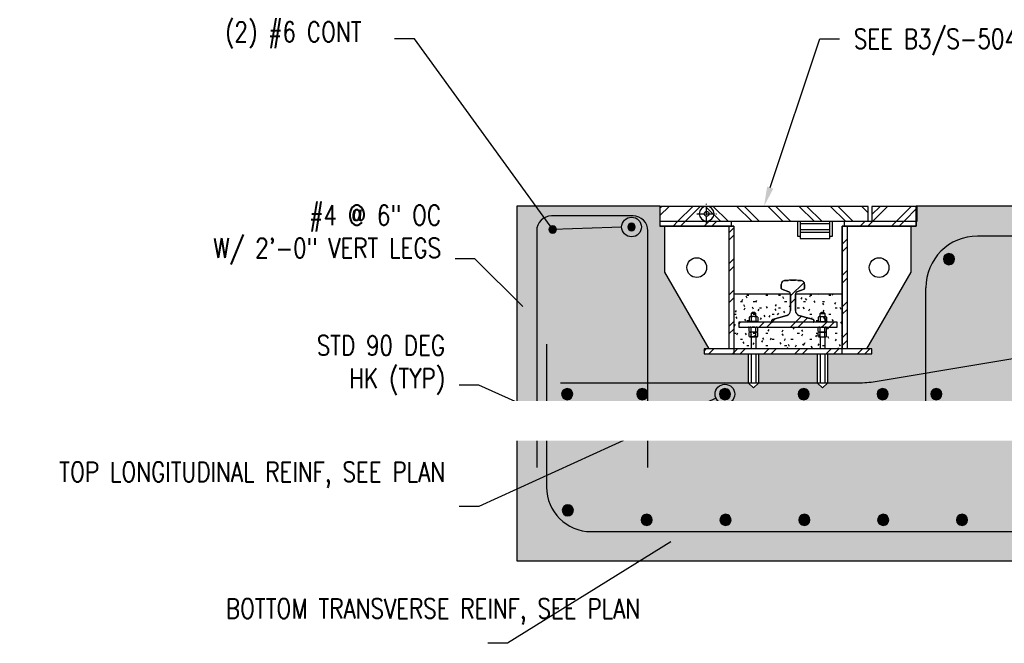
# Model space of a CAD drawing. Header units: inches. Extents: x -469 to 1615, y -10 to 110.
# Tile 7 of 13: x 310 to 410, y 14 to 77. Entities that reach past the tile are written whole.
import ezdxf
from ezdxf import colors
from ezdxf.entities.mleader import LeaderData, LeaderLine
from ezdxf.math import Vec2, Vec3

# ---------------------------------------------------------------- set-up
doc = ezdxf.new("R2010")
doc.units = ezdxf.units.IN
doc.header["$MEASUREMENT"] = 0
doc.linetypes.add('CENTER2', pattern=[1.125, 0.75, -0.125, 0.125, -0.125])
for name, color, linetype in [('A-DETL', 3, 'Continuous'), ('A-DETL-GENF', 3, 'Continuous'), ('A-DETL-MEDM', 3, 'Continuous'), ('A-DETL-THIN', 1, 'Continuous'), ('A-FLOR', 5, 'Continuous'), ('A-WALL-PATT', 8, 'Continuous'), ('G-Anno-Std-Cntr', 1, 'CENTER2'), ('M-DETL-PATT', 1, 'Continuous'), ('S-ANNO-NOTE', 2, 'Continuous')]:
    doc.layers.add(name, color=color, linetype=linetype)
doc.styles.add('Annotative', font='romans.shx', dxfattribs={"width": 0.8, "height": 0.125})
pattern_1 = [(45, (382.719, 39.9734), (-1.58392, 1.58392), []), (45, (382.719, 42.3734), (-1.58392, 1.58392), [])]

# ---------------------------------------------------------------- blocks, each defined once
blk = doc.blocks.new('Reinforcing Bar Section_USACE - __6-1491246-REINFORCEMENT AT TRENCH')
at = {"layer": 'A-DETL-GENF'}
blk.add_hatch(color=256, dxfattribs=at).paths.add_polyline_path([(770.914, -2.742), (771.065, -2.67), (771.169, -2.539), (771.206, -2.377), (771.169, -2.214), (771.065, -2.083), (770.914, -2.011), (770.747, -2.011), (770.597, -2.083), (770.493, -2.214), (770.456, -2.377), (770.493, -2.539), (770.597, -2.67), (770.747, -2.742)])
for start, end in [(0, 180), (180, 360)]:
    blk.add_arc((770.831, -2.377), 0.375, start, end, dxfattribs=at)
blk = doc.blocks.new('Reinforcing Bar Section_USACE - __6-1581488-REINFORCEMENT AT TRENCH')
at = {"layer": 'A-DETL-GENF'}
blk.add_hatch(color=256, dxfattribs=at).paths.add_polyline_path([(778.747, -2.492), (778.914, -2.492), (779.065, -2.42), (779.169, -2.289), (779.206, -2.127), (779.169, -1.964), (779.065, -1.833), (778.914, -1.761), (778.747, -1.761), (778.597, -1.833), (778.493, -1.964), (778.456, -2.127), (778.493, -2.289), (778.597, -2.42)])
for start, end in [(0, 180), (180, 360)]:
    blk.add_arc((778.831, -2.127), 0.375, start, end, dxfattribs=at)
blk = doc.blocks.new('*U22')
at = {"layer": 'G-Anno-Std-Cntr', "color": 0, "linetype": 'CENTER2', "transparency": 16777216}
for p, q in [((0, 0.05), (0, 1)), ((-1, 0), (-0.05, 0)), ((0.05, 0), (1, 0)), ((0, -1), (0, -0.05))]:
    blk.add_line(p, q, dxfattribs=at)
at = {"layer": 'G-Anno-Std-Cntr', "color": 0, "linetype": 'Continuous', "transparency": 16777216}
for p, q in [((-0.025, 0), (0.025, 0)), ((0, -0.025), (0, 0.025))]:
    blk.add_line(p, q, dxfattribs=at)
blk = doc.blocks.new('Reinforcing Bar Section_USACE - __9-1453024-Section 31')
h = blk.add_hatch(color=256)
h.dxf.hatch_style = 1
h.paths.add_polyline_path([(770.743, -19.078, 1), (771.868, -19.078, 1)])
for radius, start, end in [(0.562, 0, 180), (0.563, 180, 360)]:
    blk.add_arc((771.305, -19.078), radius, start, end)
blk = doc.blocks.new('_DotBlank')
at = {"color": 0, "linetype": 'ByBlock', "lineweight": -2}
blk.add_line((-0.5, 0), (-1, 0), dxfattribs=at)
blk.add_circle((0, 0), 0.5, dxfattribs=at)
blk = doc.blocks.new('*U28')
at = {"layer": 'A-DETL-GENF', "lineweight": -3}
blk.add_blockref('Reinforcing Bar Section_USACE - __9-1453024-Section 31', (-771.305, 19.078), dxfattribs=at)
blk = doc.blocks.new('*U29')
at = {"layer": 'S-ANNO-NOTE', "color": 0, "linetype": 'ByBlock', "lineweight": -2, "transparency": 16777216}
for p in [(0, 0), (8, 0), (16, 0), (24, 0), (32, 0), (40, 0), (48, 0), (56, 0), (64, 0), (72, 0), (80, 0), (88, 0), (96, 0), (104, 0), (112, 0), (120, 0), (128, 0), (136, 0), (144, 0), (152, 0)]:
    blk.add_blockref('*U28', p, dxfattribs=at)

msp = doc.modelspace()

# ---------------------------------------------------------------- hatches: boundary and pattern name
at = {"layer": 'A-WALL-PATT', "lineweight": -3}
h = msp.add_hatch(dxfattribs=at)
h.set_pattern_fill('AR-CONC', color=8, style=0)
h.set_pattern_definition([(50, (-486.083, 57.9734), (7.172602, -0.62752), [0.75, -8.25]), (355, (-486.083, 57.9734), (-1.387513, 7.52192), [0.6, -6.6]), (100.45144, (-485.485, 57.921), (5.78509, 6.8944), [0.6374, -7.01142]), (46.1842, (-486.083, 59.973), (10.67241, -1.65519), [1.125, -12.375]), (96.6356, (-485.193, 59.835), (9.34662, 9.74119), [0.9561, -10.51714]), (351.1842, (-486.083, 59.973), (9.34662, 9.74119), [0.9, -9.9]), (21, (-485.083, 59.4734), (5.96907, -4.02619), [0.75, -8.25]), (326, (-485.083, 59.4734), (2.433153, 7.2515), [0.6, -6.6]), (71.45144, (-484.585, 59.138), (8.402224, 3.22531), [0.6374, -7.01142]), (37.5, (-486.0827, 57.9734), (0.1215986, 3.3289385), [0, -6.52, 0, -6.7, 0, -6.625]), (7.5, (-486.0827, 57.9734), (2.630695, 3.944117), [0, -3.82, 0, -6.37, 0, -2.525]), (327.5, (-488.3127, 57.9734), (5.3382244, -0.225549), [0, -2.5, 0, -7.8, 0, -10.35]), (317.5, (-489.3127, 57.9734), (5.831862, 1.00105), [0, -3.25, 0, -5.18, 0, -7.35])])
h.paths.add_polyline_path([(401.1769, 57.9406), (401.3019, 57.9406), (401.3019, 56.4406), (401.1769, 56.4406), (401.1769, 55.9406), (400.6769, 55.9406), (400.6769, 51.2677), (396.1769, 43.4734), (396.6769, 43.4734), (396.6769, 42.9734), (392.1769, 42.9734), (392.1769, 40.0202), (391.6769, 39.5202), (391.1769, 40.0202), (391.1769, 42.9734), (385.1769, 42.9734), (385.1769, 40.0202), (384.6769, 39.5202), (384.1769, 40.0202), (384.1769, 42.9734), (379.6769, 42.9734), (379.6769, 43.4734), (380.1769, 43.4734), (375.6769, 51.2677), (375.6769, 55.9406), (375.1769, 55.9406), (375.1769, 57.9734), (360.6769, 57.9734), (360.6769, 21.9734), (526.8192, 21.9734), (526.8192, 39.0202), (525.3192, 39.5202), (528.3192, 40.5202), (526.8192, 41.0202), (526.8192, 57.9734), (401.1769, 57.9734)])
h = msp.add_hatch(dxfattribs=at)
h.set_pattern_fill('FP_8', color=8, style=0, pattern_type=2)
h.set_pattern_definition(pattern_1)
h.paths.add_polyline_path([(401.1769, 55.9406), (401.1769, 56.4406), (393.9269, 56.4406), (393.9269, 55.9406), (396.6769, 55.9406)])
h.paths.add_polyline_path([(375.1769, 55.9406), (382.4269, 55.9406), (382.4269, 56.4406), (375.1769, 56.4406)])
h = msp.add_hatch(dxfattribs=at)
h.set_pattern_fill('FP_9', color=8, style=0, pattern_type=2)
h.set_pattern_definition([(0, (382.719, 39.9734), (2.56, 0.64), [0.2112, -1.709, 0.2112, -1.709, -10.24]), (0, (382.719, 39.9734), (2.56, 0.64), [-3.84, 0.2112, -3.629, 0.2112, -1.709, -4.48]), (0, (382.719, 39.9734), (2.56, 0.64), [-9.6, 0.2112, -1.069, 0.2112, -2.989]), (120, (383.679, 40.2934), (-1.834256, 1.897025), [0.2112, -1.709, 0.2112, -1.709, -10.24]), (120, (383.679, 40.2934), (-1.834256, 1.897025), [-3.84, 0.2112, -3.629, 0.2112, -1.709, -4.48]), (120, (383.679, 40.2934), (-1.834256, 1.897025), [-9.6, 0.2112, -1.069, 0.2112, -2.989]), (240, (383.999, 41.5734), (-0.725744, -2.537025), [0.2112, -1.709, 0.2112, -1.709, -10.24]), (240, (383.999, 41.5734), (-0.725744, -2.537025), [-3.84, 0.2112, -3.629, 0.2112, -1.709, -4.48]), (240, (383.999, 41.5734), (-0.725744, -2.537025), [-9.6, 0.2112, -1.069, 0.2112, -2.989])])
h.paths.add_polyline_path([(393.6769, 43.4734), (393.6769, 49.0367), (388.9269, 49.0367), (388.9269, 47.3662), (388.9434, 47.2392), (388.9915, 47.1204), (389.0683, 47.0179), (389.1686, 46.9381), (389.2859, 46.8865), (390.7717, 46.4474), (390.7843, 46.4374), (390.8019, 46.3939), (390.7998, 46.237), (390.7707, 46.199), (390.7571, 46.1906), (393.1769, 46.1906), (393.1769, 45.6906), (383.1769, 45.6906), (383.1769, 46.1906), (386.5968, 46.1934), (386.5832, 46.199), (386.5541, 46.237), (386.5519, 46.2531), (386.5519, 46.3939), (386.5696, 46.4374), (386.5983, 46.4543), (388.068, 46.8865), (388.1853, 46.9381), (388.2856, 47.0179), (388.3624, 47.1204), (388.4125, 47.2545), (388.4269, 47.3662), (388.4198, 49.0367), (382.6769, 49.0367), (382.6769, 43.4734), (393.1769, 43.4734)])
at = {"layer": 'M-DETL-PATT', "lineweight": -3}
h = msp.add_hatch(dxfattribs=at)
h.set_pattern_fill('FP_8', color=8, style=0, pattern_type=2)
h.set_pattern_definition(pattern_1)
h.paths.add_polyline_path([(379.9269, 56.4406), (379.9269, 57.9406), (375.1769, 57.9406), (375.1769, 56.4406)])
h = msp.add_hatch(dxfattribs=at)
h.set_pattern_fill('FP_10', color=8, style=0, pattern_type=2)
h.set_pattern_definition([(135, (382.719, 39.9734), (-1.58392, -1.58392), []), (135, (382.719, 42.3734), (-1.58392, -1.58392), [])])
h.paths.add_polyline_path([(396.3109, 56.4406), (396.3109, 57.9408), (379.9269, 57.9408), (379.9269, 56.4406), (385.3171, 56.4406)])
h = msp.add_hatch(dxfattribs=at)
h.set_pattern_fill('FP_8', color=8, style=0, pattern_type=2)
h.set_pattern_definition(pattern_1)
h.paths.add_polyline_path([(401.3019, 56.4406), (401.3019, 57.9406), (396.6769, 57.9406), (396.6769, 56.4406)])
h = msp.add_hatch(dxfattribs=at)
h.set_pattern_fill('FP_8', color=8, style=0, pattern_type=2)
h.set_pattern_definition(pattern_1)
h.paths.add_polyline_path([(394.1769, 43.4734), (394.1769, 55.9406), (393.6769, 55.9406), (393.6769, 43.4734)])
h.paths.add_polyline_path([(382.4269, 43.4734), (382.6769, 43.4734), (382.6769, 55.9406), (382.1769, 55.9406), (382.1769, 43.4734)])
h = msp.add_hatch(dxfattribs=at)
h.set_pattern_fill('FP_8', color=8, style=0, pattern_type=2)
h.set_pattern_definition(pattern_1)
h.paths.add_polyline_path([(386.6144, 46.1906), (390.7556, 46.1928), (390.7707, 46.199), (390.7998, 46.237), (390.8019, 46.2531), (390.8019, 46.3939), (390.7843, 46.4374), (390.7571, 46.4538), (389.2859, 46.8865), (389.1686, 46.9381), (389.0683, 47.0179), (388.9915, 47.1204), (388.9414, 47.2545), (388.9269, 47.3662), (388.9341, 49.096), (388.9551, 49.1519), (388.9887, 49.2013), (389.0331, 49.2412), (389.0857, 49.2695), (389.8505, 49.577), (389.8644, 49.6163), (389.8644, 50.0309), (389.8529, 50.1233), (389.8189, 50.21), (389.7646, 50.2857), (389.6933, 50.3456), (389.6095, 50.3861), (389.5182, 50.4048), (389.0519, 50.4384), (388.9367, 50.4406), (388.302, 50.4384), (387.8357, 50.4048), (387.7444, 50.3861), (387.6606, 50.3456), (387.5893, 50.2857), (387.535, 50.21), (387.501, 50.1233), (387.4894, 50.0309), (387.4894, 49.6163), (387.5135, 49.567), (387.5391, 49.5552), (388.3208, 49.2412), (388.3652, 49.2013), (388.3988, 49.1519), (388.4198, 49.096), (388.4269, 49.0367), (388.4269, 47.3662), (388.4105, 47.2392), (388.3624, 47.1204), (388.2856, 47.0179), (388.1853, 46.9381), (388.068, 46.8865), (386.5822, 46.4474), (386.5696, 46.4374), (386.5519, 46.3939), (386.5541, 46.237), (386.5832, 46.199), (386.5983, 46.1928)])
h = msp.add_hatch(dxfattribs=at)
h.set_pattern_fill('FP_8', color=8, style=0, pattern_type=2)
h.set_pattern_definition(pattern_1)
h.paths.add_polyline_path([(383.1769, 45.6906), (393.1769, 45.6906), (393.1769, 46.1906), (383.1769, 46.1906)])
h = msp.add_hatch(dxfattribs=at)
h.set_pattern_fill('FP_8', color=8, style=0, pattern_type=2)
h.set_pattern_definition(pattern_1)
h.paths.add_polyline_path([(385.3171, 42.9734), (396.6769, 42.9734), (396.6769, 43.4734), (379.6769, 43.4734), (379.6769, 42.9734), (382.6769, 42.9734)])

# ---------------------------------------------------------------- linework, layer by layer
at = {"layer": 'A-DETL', "lineweight": -3}
for p, q in [((375.1769, 57.9408), (375.1769, 55.9406)), ((401.1769, 55.9406), (401.1769, 57.9406)), ((382.6769, 55.9406), (375.1769, 55.9406)), ((382.6769, 55.9406), (382.6769, 42.9734)), ((393.6769, 42.9734), (393.6769, 55.9406)), ((393.6769, 55.9406), (401.1769, 55.9406)), ((526.8192, 54.9251), (407.4162, 54.9251)), ((402.1662, 36.9219), (402.1662, 49.6751)), ((363.6782, 43.9646), (363.6782, 29.4646)), ((382.6769, 42.9734), (393.6769, 42.9734)), ((368.1882, 24.9546), (526.8192, 24.9546))]:
    msp.add_line(p, q, dxfattribs=at)
for points in [[(373.9582, 31.4631), (373.9582, 55.4631, 0.4142136), (372.4582, 56.9631), (364.1782, 56.9631, 0.4142136), (362.6782, 55.4631), (362.6782, 31.4631)], [(516.4894, 53.9251), (480.0408, 53.9251, 0.0413106), (479.1777, 53.8537), (396.6055, 40.0917, -0.0413106), (395.7424, 40.0202), (365.0888, 40.0202)]]:
    msp.add_lwpolyline(points, format="xyb", dxfattribs=at)
for centre, radius, start, end in [((407.4162, 49.6751), 5.25, 90, 180), ((368.1882, 29.4646), 4.51, 180, 270)]:
    msp.add_arc(centre, radius, start, end, dxfattribs=at)
at = {"layer": 'A-DETL-MEDM', "lineweight": -3}
for p, q in [((396.3109, 57.9408), (375.1769, 57.9408)), ((375.1769, 57.9408), (375.1769, 55.9406)), ((396.3109, 56.4406), (396.3109, 57.9408)), ((396.6769, 57.9406), (396.6769, 56.4406)), ((401.3019, 57.9406), (396.6769, 57.9406)), ((401.3019, 56.4406), (401.3019, 57.9406)), ((375.1769, 56.4406), (401.3019, 56.4406)), ((382.4269, 56.4406), (382.4269, 55.9406)), ((389.177, 54.8686), (389.177, 56.4406)), ((389.427, 56.4406), (389.427, 54.8686)), ((392.427, 54.8686), (392.427, 56.4406)), ((392.677, 56.4406), (392.677, 54.8686)), ((393.9269, 55.9406), (393.9269, 56.4406)), ((401.1769, 56.4406), (401.1769, 55.9406)), ((375.1769, 55.9406), (382.6769, 55.9406)), ((375.6769, 51.2677), (375.6769, 55.9406)), ((382.1769, 55.9406), (382.1769, 43.4734)), ((382.6769, 55.9406), (382.6769, 43.4734)), ((401.1769, 55.9406), (393.6769, 55.9406)), ((393.6769, 55.9406), (393.6769, 43.4734)), ((394.1769, 55.9406), (394.1769, 43.4734)), ((400.6769, 51.2677), (400.6769, 55.9406)), ((389.427, 54.8686), (389.177, 54.8686)), ((392.677, 54.8686), (392.427, 54.8686)), ((380.1769, 43.4734), (375.6769, 51.2677)), ((396.1769, 43.4734), (400.6769, 51.2677)), ((387.4894, 49.6163), (387.4894, 50.0309)), ((387.8357, 50.4048), (388.1871, 50.4318)), ((388.4172, 50.4406), (388.9367, 50.4406)), ((389.1668, 50.4318), (389.5182, 50.4048)), ((389.8644, 50.0309), (389.8644, 49.6163)), ((388.4269, 49.0367), (382.6769, 49.0367)), ((388.2682, 49.2695), (387.5391, 49.5552)), ((388.4269, 47.3662), (388.4269, 49.0367)), ((393.6769, 49.0367), (388.9269, 49.0367)), ((388.9269, 49.0367), (388.9269, 47.3662)), ((389.8148, 49.5552), (389.0857, 49.2695)), ((384.9269, 47.062), (384.4269, 47.062)), ((384.4269, 47.062), (384.4269, 46.7531)), ((384.7833, 47.1901), (384.5706, 47.1901)), ((384.9269, 46.7531), (384.9269, 47.062)), ((391.4269, 46.7531), (391.4269, 47.062)), ((391.4269, 47.062), (391.9269, 47.062)), ((391.5706, 47.1901), (391.7833, 47.1901)), ((391.9269, 47.062), (391.9269, 46.7531)), ((393.1769, 46.1906), (383.1769, 46.1906)), ((383.1769, 46.1906), (383.1769, 45.6906)), ((385.1769, 46.2531), (384.1769, 46.2531)), ((384.1769, 46.2531), (384.1769, 46.1906)), ((384.2519, 46.7003), (384.2519, 46.306)), ((385.0082, 46.7531), (384.3457, 46.7531)), ((384.4394, 46.7003), (384.4394, 46.306)), ((384.9144, 46.7003), (384.9144, 46.306)), ((385.102, 46.7003), (385.102, 46.306)), ((385.1769, 46.1906), (385.1769, 46.2531)), ((386.5519, 46.2531), (386.5519, 46.3939)), ((386.5968, 46.4538), (388.068, 46.8865)), ((389.2859, 46.8865), (390.7571, 46.4538)), ((390.8019, 46.3939), (390.8019, 46.2531)), ((391.1769, 46.1906), (391.1769, 46.2531)), ((391.1769, 46.2531), (392.1769, 46.2531)), ((391.2519, 46.7003), (391.2519, 46.306)), ((391.3457, 46.7531), (392.0082, 46.7531)), ((391.4394, 46.7003), (391.4394, 46.306)), ((391.9144, 46.7003), (391.9144, 46.306)), ((392.102, 46.7003), (392.102, 46.306)), ((392.1769, 46.2531), (392.1769, 46.1906)), ((393.1769, 45.6906), (393.1769, 46.1906)), ((383.1769, 45.6906), (393.1769, 45.6906)), ((384.2519, 45.244), (384.2519, 45.6383)), ((384.2519, 44.7446), (384.2519, 45.1389)), ((385.0082, 45.1912), (384.3457, 45.1912)), ((384.4394, 45.244), (384.4394, 45.6383)), ((384.4394, 44.7446), (384.4394, 45.1389)), ((384.9144, 45.244), (384.9144, 45.6383)), ((384.9144, 44.7446), (384.9144, 45.1389)), ((385.102, 45.244), (385.102, 45.6383)), ((385.102, 44.7446), (385.102, 45.1389)), ((391.2519, 45.244), (391.2519, 45.6383)), ((391.2519, 44.7446), (391.2519, 45.1389)), ((391.3457, 45.1912), (392.0082, 45.1912)), ((391.4394, 45.244), (391.4394, 45.6383)), ((391.4394, 44.7446), (391.4394, 45.1389)), ((391.9144, 45.244), (391.9144, 45.6383)), ((391.9144, 44.7446), (391.9144, 45.1389)), ((392.102, 45.244), (392.102, 45.6383)), ((392.102, 44.7446), (392.102, 45.1389)), ((385.0082, 44.6917), (384.3457, 44.6917)), ((384.4269, 44.6917), (384.4269, 43.4734)), ((384.9269, 44.6917), (384.9269, 43.4734)), ((391.3457, 44.6917), (392.0082, 44.6917)), ((391.4269, 44.6917), (391.4269, 43.4734)), ((391.9269, 44.6917), (391.9269, 43.4734)), ((396.6769, 43.4734), (379.6769, 43.4734)), ((379.6769, 43.4734), (379.6769, 42.9734)), ((379.6769, 42.9734), (396.6769, 42.9734)), ((384.4269, 42.9734), (384.4269, 40.0202)), ((384.9269, 42.9734), (384.9269, 40.0202)), ((391.4269, 42.9734), (391.4269, 40.0202)), ((391.9269, 42.9734), (391.9269, 40.0202)), ((396.6769, 42.9734), (396.6769, 43.4734)), ((384.9269, 40.0202), (384.4269, 40.0202)), ((391.9269, 40.0202), (391.4269, 40.0202))]:
    msp.add_line(p, q, dxfattribs=at)
for centre, radius in [((379.9269, 57.1906), 0.25), ((378.9269, 51.7291), 1), ((397.4269, 51.7291), 1)]:
    msp.add_circle(centre, radius, dxfattribs=at)
for centre, radius, start, end in [((379.9269, 57.1906), 0.75, 90, 270), ((387.8644, 50.0309), 0.375, 94.398705, 180), ((388.4172, 47.4406), 3, 90, 94.398705), ((388.9367, 47.4406), 3, 85.601295, 90), ((389.4894, 50.0309), 0.375, 0, 85.601295), ((387.5519, 49.6163), 0.0625, 180, 258.111342), ((388.1769, 49.0367), 0.25, 0, 68.602314), ((389.1769, 49.0367), 0.25, 111.397686, 180), ((389.8019, 49.6163), 0.0625, 281.888658, 0), ((384.3727, 47.1999), 0.1482, 291.486002, 339.931337), ((384.5706, 47.1276), 0.0625, 90, 159.931337), ((384.7833, 47.1276), 0.0625, 20.068663, 90), ((384.9812, 47.1999), 0.1482, 200.068663, 248.513998), ((387.9269, 47.3662), 0.5, 286.38954, 0), ((389.4269, 47.3662), 0.5, 180, 253.61046), ((391.3727, 47.1999), 0.1482, 291.486002, 339.931337), ((391.5706, 47.1276), 0.0625, 90, 159.931337), ((391.7833, 47.1276), 0.0625, 20.068663, 90), ((391.9812, 47.1999), 0.1482, 200.068663, 248.513998), ((384.3457, 46.6436), 0.1096, 31.171949, 148.828051), ((384.3457, 46.3627), 0.1096, 211.171949, 328.828051), ((384.6769, 46.1874), 0.5652, 65.153553, 114.846447), ((384.6769, 46.8189), 0.5652, 245.153553, 294.846447), ((385.0082, 46.6436), 0.1096, 31.171949, 148.828051), ((385.0082, 46.3627), 0.1096, 211.171949, 328.828051), ((386.6144, 46.3939), 0.0625, 106.38954, 180), ((386.6144, 46.2531), 0.0625, 180, 270), ((390.7394, 46.2531), 0.0625, 270, 0), ((390.7394, 46.3939), 0.0625, 0, 73.61046), ((391.3457, 46.6436), 0.1096, 31.171949, 148.828051), ((391.3457, 46.3627), 0.1096, 211.171949, 328.828051), ((391.6769, 46.1874), 0.5652, 65.153553, 114.846447), ((391.6769, 46.8189), 0.5652, 245.153553, 294.846447), ((392.0082, 46.6436), 0.1096, 31.171949, 148.828051), ((392.0082, 46.3627), 0.1096, 211.171949, 328.828051), ((384.3457, 45.5816), 0.1096, 31.171949, 148.828051), ((384.3457, 45.3007), 0.1096, 211.171949, 328.828051), ((384.3457, 45.0821), 0.1096, 31.171949, 148.828051), ((384.6769, 45.1254), 0.5652, 65.153553, 114.846447), ((384.6769, 45.7569), 0.5652, 245.153553, 294.846447), ((384.6769, 44.6259), 0.5652, 65.153553, 114.846447), ((385.0082, 45.5816), 0.1096, 31.171949, 148.828051), ((385.0082, 45.3007), 0.1096, 211.171949, 328.828051), ((385.0082, 45.0821), 0.1096, 31.171949, 148.828051), ((391.3457, 45.5816), 0.1096, 31.171949, 148.828051), ((391.3457, 45.3007), 0.1096, 211.171949, 328.828051), ((391.3457, 45.0821), 0.1096, 31.171949, 148.828051), ((391.6769, 45.1254), 0.5652, 65.153553, 114.846447), ((391.6769, 45.7569), 0.5652, 245.153553, 294.846447), ((391.6769, 44.6259), 0.5652, 65.153553, 114.846447), ((392.0082, 45.5816), 0.1096, 31.171949, 148.828051), ((392.0082, 45.3007), 0.1096, 211.171949, 328.828051), ((392.0082, 45.0821), 0.1096, 31.171949, 148.828051), ((384.3457, 44.8013), 0.1096, 211.171949, 328.828051), ((384.6769, 45.2575), 0.5652, 245.153553, 294.846447), ((385.0082, 44.8013), 0.1096, 211.171949, 328.828051), ((391.3457, 44.8013), 0.1096, 211.171949, 328.828051), ((391.6769, 45.2575), 0.5652, 245.153553, 294.846447), ((392.0082, 44.8013), 0.1096, 211.171949, 328.828051)]:
    msp.add_arc(centre, radius, start, end, dxfattribs=at)
at = {"layer": 'A-DETL-THIN', "lineweight": -3}
for p, q in [((379.9269, 57.9406), (375.1769, 57.9406)), ((375.1769, 57.9406), (375.1769, 56.4406)), ((401.3019, 57.9406), (396.6769, 57.9406)), ((396.6769, 57.9406), (396.6769, 56.4406)), ((401.3019, 56.4406), (401.3019, 57.9406)), ((375.1769, 56.4406), (379.9269, 56.4406)), ((392.427, 56.1747), (389.427, 56.1747)), ((389.427, 56.1747), (389.427, 54.6747)), ((392.427, 54.6747), (392.427, 56.1747)), ((396.6769, 56.4406), (401.3019, 56.4406)), ((392.427, 55.5497), (389.427, 55.5497)), ((392.427, 55.2997), (389.427, 55.2997)), ((389.427, 54.6747), (392.427, 54.6747)), ((387.4894, 50.0309), (387.4894, 49.6163)), ((388.1871, 50.4318), (387.8357, 50.4048)), ((388.9367, 50.4406), (388.4172, 50.4406)), ((389.5182, 50.4048), (389.1668, 50.4318)), ((389.8644, 49.6163), (389.8644, 50.0309)), ((387.5391, 49.5552), (388.2682, 49.2695)), ((388.4269, 49.0367), (388.4269, 47.3662)), ((388.9269, 47.3662), (388.9269, 49.0367)), ((389.0857, 49.2695), (389.8148, 49.5552)), ((393.1769, 46.1906), (383.1769, 46.1906)), ((383.1769, 46.1906), (383.1769, 45.6906)), ((386.5519, 46.3939), (386.5519, 46.2531)), ((388.068, 46.8865), (386.5968, 46.4538)), ((390.7571, 46.4538), (389.2859, 46.8865)), ((390.8019, 46.2531), (390.8019, 46.3939)), ((393.1769, 45.6906), (393.1769, 46.1906)), ((383.1769, 45.6906), (393.1769, 45.6906))]:
    msp.add_line(p, q, dxfattribs=at)
for points in [[(385.1769, 42.9734), (385.1769, 40.0202), (384.6769, 39.5202), (384.1769, 40.0202), (384.1769, 42.9734)], [(392.1769, 42.9734), (392.1769, 40.0202), (391.6769, 39.5202), (391.1769, 40.0202), (391.1769, 42.9734)]]:
    msp.add_lwpolyline(points, dxfattribs=at)
for centre, radius, start, end in [((379.9269, 57.1906), 0.75, 270, 90), ((387.8644, 50.0309), 0.375, 94.398705, 180), ((388.4172, 47.4406), 3, 90, 94.398705), ((388.9367, 47.4406), 3, 85.601295, 90), ((389.4894, 50.0309), 0.375, 0, 85.601295), ((387.5519, 49.6163), 0.0625, 180, 258.111342), ((388.1769, 49.0367), 0.25, 0, 68.602314), ((389.1769, 49.0367), 0.25, 111.397686, 180), ((389.8019, 49.6163), 0.0625, 281.888658, 0), ((387.9269, 47.3662), 0.5, 286.38954, 0), ((389.4269, 47.3662), 0.5, 180, 253.61046), ((386.6144, 46.3939), 0.0625, 106.38954, 180), ((386.6144, 46.2531), 0.0625, 180, 270), ((390.7394, 46.2531), 0.0625, 270, 0), ((390.7394, 46.3939), 0.0625, 0, 73.61046)]:
    msp.add_arc(centre, radius, start, end, dxfattribs=at)
at = {"layer": 'A-FLOR', "lineweight": -3}
for p, q in [((375.1769, 57.9734), (360.6769, 57.9734)), ((360.6769, 57.9734), (360.6769, 21.9734)), ((375.1769, 57.9406), (375.1769, 57.9734)), ((526.8192, 57.9734), (401.1769, 57.9734)), ((401.1769, 57.9734), (401.1769, 57.9406)), ((360.6769, 21.9734), (526.8192, 21.9734))]:
    msp.add_line(p, q, dxfattribs=at)

# ---------------------------------------------------------------- block references
at = {"layer": 'A-DETL-GENF', "lineweight": -3}
for name, p in [('Reinforcing Bar Section_USACE - __6-1491246-REINFORCEMENT AT TRENCH', (-406.529, 57.9734)), ('Reinforcing Bar Section_USACE - __6-1581488-REINFORCEMENT AT TRENCH', (-406.529, 57.9734)), ('Reinforcing Bar Section_USACE - __9-1453024-Section 31', (-366.7988, 71.6631)), ('Reinforcing Bar Section_USACE - __9-1453024-Section 31', (-405.529, 57.9734)), ('Reinforcing Bar Section_USACE - __9-1453024-Section 31', (-397.9096, 57.9734)), ('Reinforcing Bar Section_USACE - __9-1453024-Section 31', (-389.529, 57.9734)), ('Reinforcing Bar Section_USACE - __9-1453024-Section 31', (-381.529, 57.9734)), ('Reinforcing Bar Section_USACE - __9-1453024-Section 31', (-373.529, 57.9734)), ('Reinforcing Bar Section_USACE - __9-1453024-Section 31', (-368.0766, 57.9734)), ('Reinforcing Bar Section_USACE - __9-1453024-Section 31', (-405.4657, 46.1942))]:
    msp.add_blockref(name, p, dxfattribs=at)
at = {"layer": 'G-Anno-Std-Cntr', "linetype": 'CENTER2'}
msp.add_blockref('*U22', (379.9269, 57.1906), dxfattribs=at)
at = {"layer": 'S-ANNO-NOTE'}
msp.add_blockref('*U29', (373.8396, 26.1421), dxfattribs=at)

# ---------------------------------------------------------------- leaders
at = {"layer": 'S-ANNO-NOTE', "lineweight": -3}
ml = msp.add_multileader_mtext('Standard', dxfattribs=at)
ml.set_content('(2) #6 CONT', color=256, style='Annotative')
ml.set_leader_properties(color=1, linetype='ByLayer', lineweight=-1)
ml.set_arrow_properties(name='DOTBLANK')
ml.build(insert=Vec2(0, 0))
ml.multileader.update_dxf_attribs({"text_right_attachment_type": 3, "dogleg_length": 0.125, "arrow_head_size": 2, "scale": 16})
ctx = ml.context
ctx.base_point, ctx.scale, ctx.char_height, ctx.arrow_head_size, ctx.landing_gap_size, ctx.plane_origin = Vec3(329.6177, 75.3063), 16, 2, 2, 1.44, Vec3(371.6742, 53.7153)
ctx.right_attachment = 3
notes = []
notes.append((ctx, [(0, (1, 1, 0), (350.2692, 74.9253), (-1, 0), 2, [(1, [(372.3019, 55.8469), (364.3019, 55.5969)], 0, [])])]))
ctx.mtext.insert, ctx.mtext.flow_direction = Vec3(331.0577, 76.6396), 5
ml = msp.add_multileader_mtext('Standard', dxfattribs=at)
ml.set_content('SEE B3/S-504 FOR TRENCH ASSEMBLY', color=256, style='Annotative')
ml.set_leader_properties(color=1, linetype='ByLayer', lineweight=-1)
ml.build(insert=Vec2(0, 0))
ml.multileader.update_dxf_attribs({"text_right_attachment_type": 3, "dogleg_length": 0.125, "arrow_head_size": 2, "scale": 16})
ctx = ml.context
ctx.base_point, ctx.scale, ctx.char_height, ctx.arrow_head_size, ctx.landing_gap_size, ctx.plane_origin = Vec3(393.4043, 74.9253), 16, 2, 2, 1.44, Vec3(388.76, 51.0861)
ctx.right_attachment = 3
notes.append((ctx, [(0, (1, 1, 0), (391.4043, 74.9253), (1, 0), 2, [(0, [(385.7439, 57.9408)], 0, [])])]))
ctx.mtext.insert, ctx.mtext.width, ctx.mtext.flow_direction = Vec3(394.8443, 75.9253), 25.688996, 5
ml = msp.add_multileader_mtext('Standard', dxfattribs=at)
ml.set_content('SEE B3/S-504 FOR TRENCH ASSEMBLY', color=256, style='Annotative')
ml.set_leader_properties(color=1, linetype='ByLayer', lineweight=-1)
ml.build(insert=Vec2(0, 0))
ml.multileader.update_dxf_attribs({"text_right_attachment_type": 3, "dogleg_length": 0.125, "arrow_head_size": 2, "scale": 16})
ctx = ml.context
ctx.base_point, ctx.scale, ctx.char_height, ctx.arrow_head_size, ctx.landing_gap_size, ctx.plane_origin = Vec3(121.1426, 73.4575), 16, 2, 2, 1.44, Vec3(92.016, 57.9568)
ctx.right_attachment = 3
notes.append((ctx, [(0, (1, 1, 0), (119.1426, 73.4575), (1, 0), 2, [(0, [(94.6016, 57.9568)], 0, [])])]))
ctx.mtext.insert, ctx.mtext.width, ctx.mtext.flow_direction = Vec3(122.5826, 74.4575), 25.688996, 5
ml = msp.add_multileader_mtext('Standard', dxfattribs=at)
ml.set_content('TOP TRANSVERSE REINF, SEE PLAN', color=256, style='Annotative')
ml.set_leader_properties(color=1, linetype='ByLayer', lineweight=-1)
ml.build(insert=Vec2(0, 0))
ml.multileader.update_dxf_attribs({"text_right_attachment_type": 3, "dogleg_length": 0.125, "arrow_head_size": 2, "scale": 16})
ctx = ml.context
ctx.base_point, ctx.scale, ctx.char_height, ctx.arrow_head_size, ctx.landing_gap_size, ctx.plane_origin = Vec3(161.4576, 73.4575), 16, 2, 2, 1.44, Vec3(147.1399, 55.9591)
ctx.right_attachment = 3
notes.append((ctx, [(0, (1, 1, 0), (159.4576, 73.4575), (1, 0), 2, [(0, [(152.4878, 54.9251)], 0, [])])]))
ctx.mtext.insert, ctx.mtext.width, ctx.mtext.flow_direction = Vec3(162.8976, 74.6479), 20.76043, 5
ml = msp.add_multileader_mtext('Standard', dxfattribs=at)
ml.set_content('#4 @ 6" OC\\PW/ 2\'-0" VERT LEGS', color=256, style='Annotative')
ml.set_leader_properties(color=1, linetype='ByLayer', lineweight=-1)
ml.build(insert=Vec2(0, 0))
ml.multileader.update_dxf_attribs({"text_right_attachment_type": 3, "dogleg_length": 0.125, "arrow_head_size": 2, "scale": 16})
ctx = ml.context
ctx.base_point, ctx.scale, ctx.char_height, ctx.arrow_head_size, ctx.landing_gap_size, ctx.plane_origin = Vec3(325.2505, 56.7143), 16, 2, 2, 1.44, Vec3(405.3143, 55.9542)
ctx.right_attachment, ctx.text_align_type = 3, 2
notes.append((ctx, [(0, (1, 1, 0), (356.4162, 52.619), (-1, 0), 2, [(0, [(362.6782, 46.3853)], 0, [])])]))
ctx.mtext.insert, ctx.mtext.width, ctx.mtext.alignment, ctx.mtext.flow_direction = Vec3(352.9762, 58.0476), 29.66054, 3, 5
ml = msp.add_multileader_mtext('Standard', dxfattribs=at)
ml.set_content('#4 @ 6" OC\\PW/ 2\'-0" VERT LEGS', color=256, style='Annotative')
ml.set_leader_properties(color=1, linetype='ByLayer', lineweight=-1)
ml.build(insert=Vec2(0, 0))
ml.multileader.update_dxf_attribs({"text_right_attachment_type": 3, "dogleg_length": 0.125, "arrow_head_size": 2, "scale": 16})
ctx = ml.context
ctx.base_point, ctx.scale, ctx.char_height, ctx.arrow_head_size, ctx.landing_gap_size, ctx.plane_origin = Vec3(614.4948, 55.3925), 16, 2, 2, 1.44, Vec3(693.2132, 55.9542)
ctx.right_attachment, ctx.text_align_type = 3, 2
notes.append((ctx, [(0, (1, 1, 0), (645.6605, 51.2972), (-1, 0), 2, [(0, [(650.5771, 46.3853)], 0, [])])]))
ctx.mtext.insert, ctx.mtext.width, ctx.mtext.alignment, ctx.mtext.flow_direction = Vec3(642.2205, 56.7258), 29.66054, 3, 5
ml = msp.add_multileader_mtext('Standard', dxfattribs=at)
ml.set_content('STD 90 DEG\\PHK (TYP)', color=256, style='Annotative')
ml.set_leader_properties(color=1, linetype='ByLayer', lineweight=-1)
ml.build(insert=Vec2(0, 0))
ml.multileader.update_dxf_attribs({"text_right_attachment_type": 3, "dogleg_length": 0.125, "arrow_head_size": 2, "scale": 16})
ctx = ml.context
ctx.base_point, ctx.scale, ctx.char_height, ctx.arrow_head_size, ctx.landing_gap_size, ctx.plane_origin = Vec3(337.1606, 43.5022), 16, 2, 2, 1.44, Vec3(363.6782, 36.7146)
ctx.right_attachment, ctx.text_align_type = 3, 2
notes.append((ctx, [(0, (1, 1, 0), (356.8215, 39.788), (-1, 0), 2, [(0, [(363.6782, 36.7146)], 0, [])])]))
ctx.mtext.insert, ctx.mtext.alignment, ctx.mtext.flow_direction = Vec3(353.3815, 44.8356), 3, 5
ml = msp.add_multileader_mtext('Standard', dxfattribs=at)
ml.set_content('TOP LONGITUDINAL REINF, SEE PLAN', color=256, style='Annotative')
ml.set_leader_properties(color=1, linetype='ByLayer', lineweight=-1)
ml.set_arrow_properties(name='DOTBLANK')
ml.build(insert=Vec2(0, 0))
ml.multileader.update_dxf_attribs({"text_right_attachment_type": 3, "dogleg_length": 0.125, "arrow_head_size": 2, "scale": 16})
ctx = ml.context
ctx.base_point, ctx.scale, ctx.char_height, ctx.arrow_head_size, ctx.landing_gap_size, ctx.plane_origin = Vec3(329.6939, 30.8169), 16, 2, 2, 1.44, Vec3(479.8224, 36.1185)
ctx.right_attachment, ctx.text_align_type = 3, 2
notes.append((ctx, [(0, (1, 1, 0), (356.8215, 27.4836), (-1, 0), 2, [(0, [(381.7763, 38.8952)], 0, [])])]))
ctx.mtext.insert, ctx.mtext.width, ctx.mtext.alignment, ctx.mtext.flow_direction = Vec3(353.3815, 32.0074), 28.508456, 3, 5
ml = msp.add_multileader_mtext('Standard', dxfattribs=at)
ml.set_content('BOTTOM TRANSVERSE REINF, SEE PLAN', color=256, style='Annotative')
ml.set_leader_properties(color=1, linetype='ByLayer', lineweight=-1)
ml.build(insert=Vec2(0, 0))
ml.multileader.update_dxf_attribs({"text_right_attachment_type": 3, "dogleg_length": 0.125, "arrow_head_size": 2, "scale": 16})
ctx = ml.context
ctx.base_point, ctx.scale, ctx.char_height, ctx.arrow_head_size, ctx.landing_gap_size, ctx.plane_origin = Vec3(615.6377, 27.8898), 16, 2, 2, 1.44, Vec3(704.6132, 24.8148)
ctx.right_attachment, ctx.text_align_type = 3, 2
notes.append((ctx, [(0, (1, 1, 0), (645.6605, 24.5565), (-1, 0), 2, [(0, [(665.9016, 30.9546)], 0, [])])]))
ctx.mtext.insert, ctx.mtext.width, ctx.mtext.alignment, ctx.mtext.flow_direction = Vec3(642.2205, 29.0803), 30.791997, 3, 5
ml = msp.add_multileader_mtext('Standard', dxfattribs=at)
ml.set_content('BOTTOM TRANSVERSE REINF, SEE PLAN', color=256, style='Annotative')
ml.set_leader_properties(color=1, linetype='ByLayer', lineweight=-1)
ml.build(insert=Vec2(0, 0))
ml.multileader.update_dxf_attribs({"text_right_attachment_type": 3, "dogleg_length": 0.125, "arrow_head_size": 2, "scale": 16})
ctx = ml.context
ctx.base_point, ctx.scale, ctx.char_height, ctx.arrow_head_size, ctx.landing_gap_size, ctx.plane_origin = Vec3(329.6939, 16.9572), 16, 2, 2, 1.44, Vec3(416.7143, 24.8148)
ctx.right_attachment = 3
notes.append((ctx, [(0, (1, 1, 0), (359.7168, 13.6239), (-1, 0), 2, [(0, [(378.0027, 24.9546)], 0, [])])]))
ctx.mtext.insert, ctx.mtext.width, ctx.mtext.flow_direction = Vec3(331.1339, 18.1477), 30.791997, 5
for ctx, leaders in notes:
    for number, flags, end, landing, length, lines in leaders:
        leader = LeaderData()
        leader.index, (leader.has_last_leader_line, leader.has_dogleg_vector, leader.attachment_direction) = number, flags
        leader.last_leader_point, leader.dogleg_vector, leader.dogleg_length = Vec3(end), Vec3(landing), length
        for number, points, colour, breaks in lines:
            line = LeaderLine()
            line.index, line.vertices, line.color, line.breaks = number, Vec3.list(points), colors.encode_raw_color(colour), breaks
            leader.lines.append(line)
        ctx.leaders.append(leader)

# ---------------------------------------------------------------- next in the draw order: leaders
ml = msp.add_multileader_mtext('Standard', dxfattribs=at)
ml.set_content('MATCH TOP TRANSVERSE REINF SIZE AND SPACING', color=256, style='Annotative')
ml.set_leader_properties(color=1, linetype='ByLayer', lineweight=-1)
ml.build(insert=Vec2(0, 0))
ml.multileader.update_dxf_attribs({"text_right_attachment_type": 3, "dogleg_length": 0.125, "arrow_head_size": 2, "scale": 16})
ctx = ml.context
ctx.base_point, ctx.scale, ctx.char_height, ctx.arrow_head_size, ctx.landing_gap_size, ctx.plane_origin = Vec3(118.5155, 36.1838), 16, 2, 2, 1.44, Vec3(109.7847, 43.2377)
ctx.right_attachment = 3
notes = []
notes.append((ctx, [(0, (1, 1, 0), (116.5155, 36.1838), (1, 0), 2, [(0, [(109.7847, 43.2377)], 0, [])])]))
ctx.mtext.insert, ctx.mtext.width, ctx.mtext.flow_direction = Vec3(119.9555, 37.1838), 31.224355, 5
ctx.mtext.has_bg_fill, ctx.mtext.bg_color, ctx.mtext.bg_scale_factor, ctx.mtext.bg_transparency, ctx.mtext.use_window_bg_color = 1, -1027028792, 1.5, 0, 1
for ctx, leaders in notes:
    for number, flags, end, landing, length, lines in leaders:
        leader = LeaderData()
        leader.index, (leader.has_last_leader_line, leader.has_dogleg_vector, leader.attachment_direction) = number, flags
        leader.last_leader_point, leader.dogleg_vector, leader.dogleg_length = Vec3(end), Vec3(landing), length
        for number, points, colour, breaks in lines:
            line = LeaderLine()
            line.index, line.vertices, line.color, line.breaks = number, Vec3.list(points), colors.encode_raw_color(colour), breaks
            leader.lines.append(line)
        ctx.leaders.append(leader)

doc.saveas('drawing.dxf')
